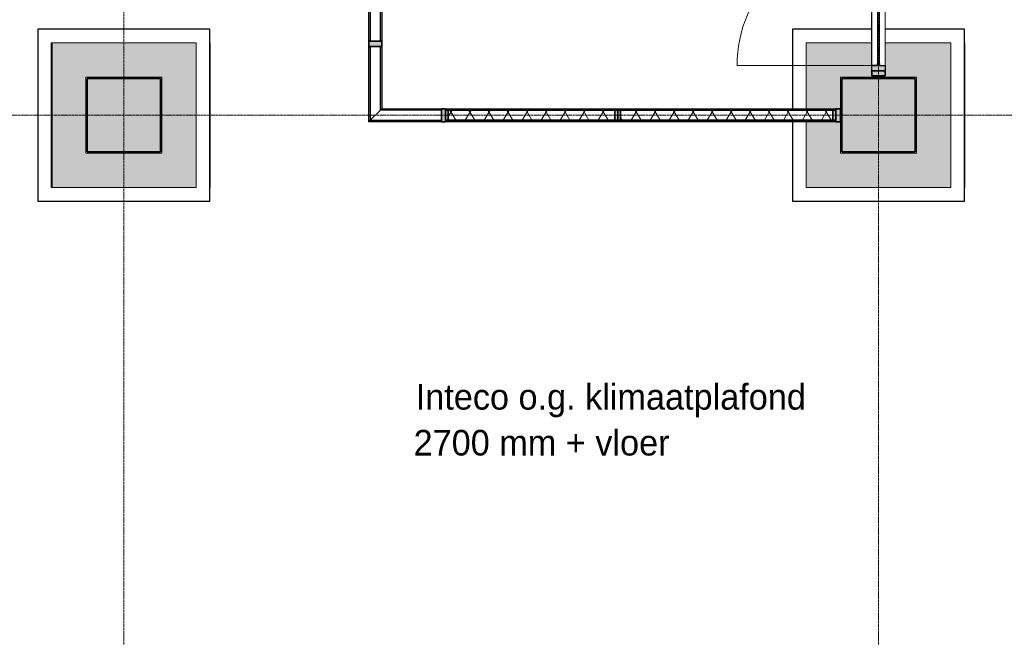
# Model space of a CAD drawing. Header units: millimetres. Extents: x 3625 to 145332, y -20577 to 83428.
# Tile 229 of 256: x 47700 to 54876, y 21021 to 25524. Entities that reach past the tile are written whole.
import ezdxf

# ---------------------------------------------------------------- set-up
doc = ezdxf.new("R2010")
doc.units = ezdxf.units.MM
doc.linetypes.add('stramien', pattern=[22.225, 12.7, -3.175, 3.175, -3.175])
for name, color, linetype, lineweight in [('A-CLNG-IDEN', 6, 'Continuous', 18), ('A-CLNG-SUSP', 5, 'Continuous', 25), ('A-FLOR-PATT', 8, 'Continuous', 18), ('A-GENM', 6, 'Continuous', 18), ('A-GLAZ', 6, 'Continuous', 18), ('A-GLAZ-CWMG', 3, 'Continuous', 18), ('S-COLS', 6, 'Continuous', 18), ('S-GRID', 1, 'Continuous', 18)]:
    doc.layers.add(name, color=color, linetype=linetype, lineweight=lineweight)
doc.styles.add('Frutiger_3', font='txt', dxfattribs={"height": 186.571782})

# ---------------------------------------------------------------- blocks, each defined once
blk = doc.blocks.new('3073_04 constructie_abt_export 08-11-2012_rvt-1-Plotview plafond derde Verdieping - 1 op 100')
at = {"layer": 'A-FLOR-PATT'}
h = blk.add_hatch(color=254, dxfattribs=at)
h.paths.add_polyline_path([(49044.5, 7801.2), (49044.5, 8855.2), (47992, 8855.2), (47992, 7801.2), (48793.6, 7801.2)], flags=0)
h.paths.add_polyline_path([(42749.6, 7801.2), (43542.9, 7801.2), (43542.8, 8855.2), (42488.8, 8855.2), (42489.6, 7801.2), (42739.6, 7801.2)], flags=0)
h.paths.add_polyline_path([(48249.6, 8051.2), (48239.6, 8051.2), (48239.6, 8605.2), (48793.6, 8605.2), (48793.6, 8051.2), (48783.4, 8051.2)], flags=0)
h.paths.add_polyline_path([(43293.6, 8051.2), (42739.6, 8051.2), (42739.6, 8605.2), (43293.6, 8605.2), (43293.6, 8061.2)], flags=0)
h.paths.add_polyline_path([(48239.6, 13301.2), (49047.6, 13301.2), (49047.6, 14355.2), (47992, 14355.2), (47992, 13301.2)], flags=0)
h.paths.add_polyline_path([(42489.6, 13301.2), (43540.4, 13301.2), (43540.4, 14355.2), (42487.3, 14355.2), (42487.3, 13301.2)], flags=0)
h.paths.add_polyline_path([(48793.6, 13551.2), (48239.6, 13551.2), (48239.6, 14105.2), (48793.6, 14105.2), (48793.6, 13561.2)], flags=0)
h.paths.add_polyline_path([(43283.6, 13551.2), (42739.6, 13551.2), (42739.6, 14105.2), (43293.6, 14105.2), (43293.6, 13551.2)], flags=0)
h.paths.add_polyline_path([(38435.5, 16893.2), (41132.8, 16893.2), (41132.8, 17383.2), (38321.6, 17383.2), (38321.6, 16893.2)], flags=0)
h.paths.add_polyline_path([(41232.8, 17393.2), (43716.6, 17393.2), (43716.6, 17395.2), (38321.6, 17395.2), (38321.6, 17393.2), (40837.1, 17393.2)], flags=0)
h.paths.add_polyline_path([(34539.1, 17595.2), (37366.6, 17595.2), (37366.2, 17598.2), (37356.2, 17598.2), (37356.2, 17603.2), (32126.6, 17603.2), (32126.6, 17595.2), (34457.7, 17595.2)], flags=0)
h.paths.add_polyline_path([(41566.6, 17908.2), (41566.1, 19064.9), (41563.1, 19067.4), (41544.6, 19067.8), (41544.6, 19078.2), (41416.6, 19078.2), (41416.6, 17908.2), (41437.5, 17908.2)], flags=0)
h.paths.add_polyline_path([(48783.6, 18801.2), (49044.5, 18801.2), (49044.5, 19855.2), (47988.8, 19855.2), (47988.8, 18801.2), (48778.8, 18801.2)], flags=0)
h.paths.add_polyline_path([(4516.6, 18928.2), (4516.6, 19168.2), (4416.6, 19168.2), (4416.6, 18928.2), (4513.5, 18928.2)], flags=0)
h.paths.add_polyline_path([(42739.6, 19041.2), (42916.6, 19041.2), (42916.6, 19051.2), (42739.6, 19051.2), (42739.6, 19605.2), (42916.6, 19605.2), (42916.6, 19615.2), (42729.6, 19615.2), (42729.6, 19041.2)], flags=0)
h.paths.add_polyline_path([(43303.6, 19041.2), (43303.6, 19051.2), (43116.6, 19051.2), (43116.6, 19041.2), (43293.6, 19041.2)], flags=0)
h.paths.add_polyline_path([(48239.6, 19051.2), (48239.6, 19605.2), (48793.6, 19604.2), (48793.6, 19051.2), (48249.6, 19051.2)], flags=0)
h.paths.add_polyline_path([(30283.6, 19168.2), (30292.9, 19168.2), (30292.9, 19178.2), (30072.9, 19178.2), (30072.9, 19174.2), (30183.3, 19174.2), (30183.3, 19168.2)], flags=0)
h.paths.add_polyline_path([(15516.6, 19168.2), (15516.6, 19168.2), (15516.6, 19174.2), (15626.6, 19174.2), (15626.6, 19178.2), (15406.6, 19178.2), (15406.6, 19174.2), (15516.6, 19174.2), (15516.6, 19170.6)], flags=0)
h.paths.add_polyline_path([(26516.6, 19168.2), (26516.6, 19174.2), (26626.6, 19174.2), (26626.6, 19178.2), (26406.6, 19178.2), (26406.6, 19174.2), (26516.6, 19173.2), (26516.6, 19168.2)], flags=0)
h.paths.add_polyline_path([(28350, 19168.2), (28350, 19174.2), (28459.6, 19174.2), (28459.6, 19178.2), (28239.6, 19178.2), (28239.6, 19174.2), (28349.9, 19174.2), (28349.9, 19168.2)], flags=0)
h.paths.add_polyline_path([(24790.8, 19174.2), (24792.9, 19174.2), (24792.9, 19178.2), (24790.8, 19178.2)], flags=0)
h.paths.add_polyline_path([(22959.6, 19174.2), (22959.6, 19178.2), (22957.5, 19178.2), (22957.5, 19174.2)], flags=0)
h.paths.add_polyline_path([(21126.6, 19174.2), (21126.6, 19178.2), (21124.1, 19178.2), (21124.1, 19174.2)], flags=0)
h.paths.add_polyline_path([(19290.8, 19174.2), (19292.9, 19174.2), (19292.9, 19178.2), (19290.8, 19178.2)], flags=0)
h.paths.add_polyline_path([(17457.5, 19174.2), (17459.6, 19174.2), (17459.6, 19178.2), (17457.5, 19178.2)], flags=0)
h.paths.add_polyline_path([(30292.9, 19188.2), (31916.6, 19188.2), (31916.6, 19528.2), (30283.6, 19528.2), (30283.6, 19188.2)], flags=0)
h.paths.add_polyline_path([(28776.4, 19188.2), (30083.6, 19188.2), (30083.6, 19528.2), (28449.6, 19528.2), (28449.6, 19188.2), (28459.6, 19188.2)], flags=0)
h.paths.add_polyline_path([(27722.3, 19188.2), (28249.6, 19188.2), (28249.6, 19528.2), (28263.3, 19528.2), (28263.3, 21111.6), (27822.3, 21111.6), (27822.3, 19718.2), (13729.7, 19718.2), (13729.7, 19538.2), (13793.3, 19538.2), (13793.3, 19188.2), (15416.6, 19188.2), (15416.6, 19528.2), (15616.6, 19528.2), (15616.6, 19188.2), (17237.5, 19188.2), (17237.5, 19538.2), (17457.5, 19538.2), (17457.5, 19188.2), (19070.8, 19188.2), (19070.8, 19538.2), (19290.8, 19538.2), (19290.8, 19188.2), (20904.1, 19188.2), (20904.1, 19538.2), (21124.1, 19538.2), (21124.1, 19188.2), (22737.5, 19188.2), (22737.5, 19538.2), (22957.5, 19538.2), (22957.5, 19188.2), (24570.8, 19188.2), (24570.8, 19538.2), (24790.8, 19538.2), (24790.8, 19188.2), (26416.6, 19188.2), (26416.6, 19528.2), (26616.6, 19528.2), (26616.6, 19188.2), (27144.4, 19188.2)], flags=0)
h.paths.add_polyline_path([(24580.8, 19188.2), (24583.6, 19188.2), (24583.6, 19528.2), (24580.8, 19528.2)], flags=0)
h.paths.add_polyline_path([(22747.5, 19188.2), (22749.6, 19188.2), (22749.6, 19528.2), (22747.5, 19528.2)], flags=0)
h.paths.add_polyline_path([(20916.6, 19188.2), (20916.6, 19528.2), (20914.1, 19528.2), (20914.1, 19188.2)], flags=0)
h.paths.add_polyline_path([(19083.6, 19188.2), (19083.6, 19528.2), (19080.8, 19528.2), (19080.8, 19188.2)], flags=0)
h.paths.add_polyline_path([(17247.5, 19188.2), (17249.6, 19188.2), (17249.6, 19528.2), (17247.5, 19528.2)], flags=0)
h.paths.add_polyline_path([(13583.3, 19188.2), (13583.6, 19188.3), (13583.3, 19188.3)], flags=0)
h.paths.add_polyline_path([(13573.3, 19188.2), (13573.3, 19538.2), (13634.7, 19538.2), (13634.7, 19718.2), (10064.1, 19718.2), (10064.1, 19573.2), (9969.1, 19573.2), (9969.1, 19718.2), (5044.6, 19718.2), (5044.6, 35438.2), (9969.1, 35438.2), (9969.1, 35618.2), (9906.6, 35618.2), (9906.6, 35968.2), (8293.3, 35968.2), (8293.3, 35618.2), (8073.3, 35618.2), (8073.3, 35968.2), (6459.9, 35968.2), (6459.9, 35618.2), (6239.9, 35618.2), (6239.9, 35968.2), (4616.6, 35968.2), (4616.6, 35728.2), (4376.6, 35728.2), (4376.6, 34104.9), (4726.6, 34104.9), (4726.6, 33884.9), (4376.6, 33884.8), (4376.6, 32271.5), (4726.6, 32271.5), (4726.6, 32051.5), (4376.6, 32051.5), (4376.6, 30438.2), (4726.6, 30438.2), (4726.6, 30218.2), (4376.6, 30218.2), (4376.6, 28604.9), (4726.6, 28604.9), (4726.6, 28384.9), (4376.6, 28384.8), (4376.6, 26771.5), (4726.6, 26771.5), (4726.6, 26551.5), (4376.6, 26551.5), (4376.6, 24938.2), (4726.6, 24938.2), (4726.6, 24718.2), (4376.6, 24718.2), (4376.6, 23104.9), (4726.6, 23104.9), (4726.6, 22884.9), (4376.6, 22884.8), (4376.6, 21271.5), (4726.6, 21271.5), (4726.6, 21051.5), (4376.6, 21051.5), (4376.6, 19438.2), (4626.6, 19438.2), (4626.6, 19188.2), (6239.9, 19188.2), (6239.9, 19538.2), (6459.9, 19538.2), (6459.9, 19188.2), (8073.3, 19188.2), (8073.3, 19538.2), (8293.3, 19538.2), (8293.3, 19188.2), (9906.6, 19188.2), (9906.6, 19538.2), (10126.6, 19538.2), (10126.6, 19188.2), (11739.9, 19188.2), (11739.9, 19538.2), (11959.9, 19538.2), (11959.9, 19188.2), (12018.4, 19188.2)], flags=0)
h.paths.add_polyline_path([(9916.6, 19188.2), (9916.6, 19188.2), (9916.6, 19450.3)], flags=0)
h.paths.add_polyline_path([(43303.6, 19191.2), (46170.6, 19191.2), (46170.6, 19301.2), (46160.6, 19301.2), (46160.6, 19211.2), (43303.6, 19211.2), (43303.6, 19301.2), (43293.6, 19301.2), (43293.6, 19191.2)], flags=0)
h.paths.add_polyline_path([(4356.6, 19228.2), (4356.6, 19428.2), (4266.6, 19428.2), (4266.6, 19588.4), (4256.6, 19588.4), (4256.6, 19228.2)], flags=0)
h.paths.add_polyline_path([(43293.6, 19401.2), (43303.6, 19401.2), (43303.6, 19615.2), (43119.6, 19615.2), (43119.6, 21051.2), (43116.6, 21051.2), (43116.6, 19605.2), (43293.6, 19605.2), (43293.6, 19595.2)], flags=0)
h.paths.add_polyline_path([(41437.5, 19578.2), (41566.6, 19578.2), (41565.5, 20734.4), (41416.6, 20734.4), (41416.6, 19578.2)], flags=0)
h.paths.add_polyline_path([(4266.6, 20901.4), (4266.6, 21421.7), (4256.6, 21421.7), (4256.6, 20901.4), (4265.1, 20901.4)], flags=0)
h.paths.add_polyline_path([(46130.3, 21201.2), (46170.6, 21201.2), (46170.6, 23171.2), (46136.6, 23171.2), (46136.6, 21211.2), (43716.6, 21211.2), (43716.6, 21201.2), (46129.9, 21201.2)], flags=0)
h.paths.add_polyline_path([(30263.6, 21206.2), (30263.6, 21211.2), (28466.6, 21211.6), (28466.6, 23567.2), (30263.6, 23567.2), (30263.6, 23641.2), (28413.3, 23641.2), (28413.9, 21206.2), (28829.3, 21206.2)], flags=0)
h.paths.add_polyline_path([(31916.6, 21206.2), (31916.6, 23641.2), (31756.6, 23641.2), (31756.6, 21206.2)], flags=0)
h.paths.add_polyline_path([(4256.6, 22734.7), (4266.6, 22734.7), (4266.6, 23255), (4256.6, 23255), (4256.6, 22753.5)], flags=0)
h.paths.add_polyline_path([(46136.6, 23311.2), (46170.6, 23311.2), (46170.6, 23641.2), (43716.6, 23641.2), (43716.6, 23631.2), (46136.6, 23631.2), (46136.6, 23377.5)], flags=0)
h.paths.add_polyline_path([(31606.6, 23567.2), (31616.6, 23567.2), (31616.6, 23641.2), (31606.6, 23641.2), (31606.6, 23573.4)], flags=0)
h.paths.add_polyline_path([(30413.6, 23781.2), (30484.5, 23781.2), (30484.5, 23791.2), (28273.3, 23791.2), (28273.3, 23781.2), (30403.6, 23781.2)], flags=0)
h.paths.add_polyline_path([(31548.5, 23781.2), (31916.6, 23781.2), (31916.6, 23791.2), (31548.5, 23791.2), (31548.5, 23786.2)], flags=0)
h.paths.add_polyline_path([(37798.3, 24301.2), (38044.6, 24301.2), (38044.6, 25355.2), (36988.9, 25355.2), (36988.9, 24301.2), (37788.3, 24301.2)], flags=0)
h.paths.add_polyline_path([(32431.6, 24301.2), (32544.6, 24301.2), (32544.6, 25355.2), (31488.9, 25355.2), (31489.6, 24301.2), (32293.6, 24301.2)], flags=0)
h.paths.add_polyline_path([(25988.8, 24301.2), (27044.5, 24301.2), (27044.5, 25355.2), (26564.1, 25355.2), (26564.1, 25115.2), (26469.1, 25115.2), (26469.1, 25355.2), (25988.8, 25355.2), (25988.8, 24875.4), (26239.6, 24875.4), (26239.6, 25105.2), (26793.6, 25105.2), (26793.6, 24551.2), (26239.6, 24551.2), (26239.6, 24780.4), (25988.8, 24780.4), (25988.8, 24527.7)], flags=0)
h.paths.add_polyline_path([(21359.8, 24301.2), (21544.5, 24301.2), (21544.5, 25355.2), (20490.4, 25355.2), (20490.4, 24301.2), (21283.6, 24301.2)], flags=0)
h.paths.add_polyline_path([(15793.6, 24301.2), (16044.7, 24301.2), (16044.7, 25355.2), (14989, 25355.2), (14989.6, 24301.2), (15783.6, 24301.2)], flags=0)
h.paths.add_polyline_path([(9489.6, 24301.2), (10544.5, 24301.2), (10544.4, 25355.2), (9488.8, 25355.2), (9488.8, 24301.2)], flags=0)
h.paths.add_polyline_path([(43293.6, 24301.2), (43544.6, 24301.2), (43544.6, 25355.2), (42488.9, 25355.2), (42489.6, 24301.2), (43283.6, 24301.2)], flags=0)
h.paths.add_polyline_path([(47988.8, 24301.2), (49044.5, 24301.2), (49044.5, 25355.2), (47988.8, 25355.2), (47988.8, 25080.7)], flags=0)
h.paths.add_polyline_path([(48466.6, 24551.2), (48239.6, 24551.2), (48239.6, 25105.2), (48793.6, 25104.2), (48793.6, 24551.2), (48652, 24551.2)], flags=0)
h.paths.add_polyline_path([(43238.6, 24551.2), (42739.6, 24551.2), (42739.6, 25105.2), (43293.6, 25105.2), (43293.6, 24551.2), (43283.6, 24551.2)], flags=0)
h.paths.add_polyline_path([(37788.3, 24551.2), (37244.3, 24551.2), (37244.3, 25105.2), (37798.3, 25105.2), (37798.3, 24551.2)], flags=0)
h.paths.add_polyline_path([(32293.6, 24551.2), (31739.6, 24551.2), (31739.6, 25105.2), (32293.6, 25105.2), (32293.6, 24561.2)], flags=0)
h.paths.add_polyline_path([(20739.6, 24551.2), (20739.6, 25105.2), (21293.6, 25105.2), (21293.6, 24551.2), (20749.6, 24551.2)], flags=0)
h.paths.add_polyline_path([(15783.4, 24551.2), (15239.6, 24551.8), (15239.6, 25105.2), (15793.6, 25105.2), (15793.6, 24551.2), (15783.6, 24551.2)], flags=0)
h.paths.add_polyline_path([(10220.7, 24551.2), (9739.6, 24552), (9739.6, 25105.2), (10293.6, 25104.2), (10293.6, 24551.2), (10283.4, 24551.2)], flags=0)
h.paths.add_polyline_path([(37788.3, 24561.2), (37788.3, 25095.2), (37783.6, 25095.2), (37783.6, 24561.2)], flags=0)
h.paths.add_polyline_path([(4265.1, 24568), (4266.6, 24568), (4266.6, 25088.4), (4256.6, 25088.4), (4256.6, 24568)], flags=0)
h.paths.add_polyline_path([(32034.6, 26233.1), (38096.6, 26233.1), (38096.6, 28901.9), (31488.9, 28901.5), (31488.9, 26233.1), (31831.2, 26233.1)], flags=0)
h.paths.add_polyline_path([(32431.6, 26258.2), (31534.6, 26258.2), (31534.6, 28878.2), (38056.6, 28878.2), (38056.6, 26258.2), (33632.4, 26258.2)], flags=0)
h.paths.add_polyline_path([(4266.6, 26401.4), (4266.6, 26921.7), (4256.6, 26921.7), (4256.6, 26401.4), (4265.1, 26401.4)], flags=0)
h.paths.add_polyline_path([(43066.1, 26711.2), (43068.6, 26712.2), (43068.7, 28444.2), (43066.1, 28444.2), (43066.1, 26712.2)], flags=0)
h.paths.add_polyline_path([(37546.6, 26758.2), (37556.6, 26758.2), (37556.6, 28378.2), (32034.6, 28378.2), (32034.6, 26758.2), (37526.6, 26758.2)], flags=0)
h.paths.add_polyline_path([(32044.6, 26768.2), (32044.6, 28368.2), (37546.6, 28368.2), (37546.6, 26768.2), (32064.6, 26768.2)], flags=0)
h.paths.add_polyline_path([(4256.6, 28234.7), (4266.6, 28234.7), (4266.6, 28755), (4256.6, 28755), (4256.6, 28254.3)], flags=0)
h.paths.add_polyline_path([(4716.6, 28394.9), (4716.6, 28395.2), (4516.6, 28394.9)], flags=0)
h.paths.add_polyline_path([(48249.6, 29801.2), (49044.5, 29801.2), (49044.5, 30280.7), (48803.6, 30280.7), (48803.6, 30375.7), (49044.5, 30375.7), (49044.5, 30850), (47988.8, 30850), (47988.8, 30375.7), (48229.6, 30375.7), (48229.6, 30280.7), (47988.8, 30280.7), (47988.8, 29801.2), (48041.8, 29801.2)], flags=0)
h.paths.add_polyline_path([(15249.6, 29801.2), (16044.4, 29801.2), (16044.4, 30855.2), (14988.8, 30855.2), (14988.8, 29801.2)], flags=0)
h.paths.add_polyline_path([(9488.8, 29801.2), (10544.5, 29801.2), (10544.5, 30855.2), (9488.8, 30855.2), (9488.8, 30051.2)], flags=0)
h.paths.add_polyline_path([(26249.6, 29801.2), (27044.5, 29801.2), (27044.5, 30855.2), (25988.8, 30855.2), (25988.8, 29801.2), (26176.4, 29801.2)], flags=0)
h.paths.add_polyline_path([(23378, 29801.2), (23378, 35023.2), (22949.6, 35023.2), (22949.6, 29801.2), (23261, 29801.2)], flags=0)
h.paths.add_polyline_path([(19335.6, 29801.2), (22749.6, 29801.2), (22749.6, 30051.2), (22741.6, 30051.2), (22741.6, 30039.2), (21288.6, 30039.2), (21288.6, 30051.2), (20744.6, 30051.2), (20743.9, 30039.2), (19291.6, 30039.2), (19291.6, 30051.2), (19283.6, 30051.2), (19283.6, 29801.2), (19331.6, 29801.2)], flags=0)
h.paths.add_polyline_path([(18843.9, 29801.2), (19083.6, 29801.2), (19083.6, 30051.2), (19076.6, 30051.2), (19076.6, 30061.2), (18655.6, 30061.2), (18655.6, 29801.2)], flags=0)
h.paths.add_polyline_path([(42729.6, 29801.2), (43544.5, 29801.2), (43544.4, 33479.8), (41711.3, 33479.8), (41711.3, 35023.2), (41293.3, 35023.2), (41293.3, 33239), (43303.6, 33239), (43303.6, 30615.2), (43083.6, 30615.2), (43083.6, 32817.5), (41298.3, 32817.5), (41298.3, 30263.7), (41293.3, 30263.7), (41293.3, 30261.2), (42724.6, 30261.2), (42724.6, 30620.2), (42729.6, 30620.2), (42729.6, 30041.2), (37783.6, 30041.2), (37783.6, 30061.2), (37249.6, 30061.2), (37249.6, 30041.2), (31729.6, 30041.2), (31729.6, 30615.2), (31906.6, 30615.2), (31906.6, 32113.4), (31487.4, 32113.4), (31487.4, 29801.2), (42704.6, 29801.2)], flags=0)
h.paths.add_polyline_path([(48783.6, 30051.2), (48239.6, 30051.2), (48239.6, 30605.2), (48793.6, 30605.2), (48793.6, 30051.2)], flags=0)
h.paths.add_polyline_path([(43238.6, 30051.2), (42739.6, 30051.2), (42739.6, 30605.2), (43293.6, 30605.2), (43293.6, 30051.2), (43283.6, 30051.2)], flags=0)
h.paths.add_polyline_path([(9739.6, 30051.2), (9739.6, 30605.2), (10293.6, 30604.2), (10293.6, 30051.2), (9749.6, 30051.2)], flags=0)
h.paths.add_polyline_path([(26249.6, 30061.2), (26249.6, 30595.2), (26783.6, 30594.2), (26783.6, 30061.2), (26427.7, 30061.2)], flags=0)
h.paths.add_polyline_path([(19283.6, 30061.2), (19291.6, 30061.2), (19290.5, 30228.2), (19283.6, 30228.2), (19283.6, 30158.4)], flags=0)
h.paths.add_polyline_path([(22749.6, 30061.2), (22749.6, 30228.2), (22741.6, 30228.2), (22741.6, 30061.2)], flags=0)
h.paths.add_polyline_path([(15249.6, 30061.2), (15249.6, 30595.2), (15783.6, 30595.2), (15783.6, 30061.2)], flags=0)
h.paths.add_polyline_path([(4265.1, 30068), (4266.6, 30068), (4266.6, 30588.4), (4256.6, 30588.4), (4256.6, 30068)], flags=0)
h.paths.add_polyline_path([(4366.6, 30218.2), (4366.6, 30218.2), (4356.6, 30218.2)], flags=0)
h.paths.add_polyline_path([(39354.3, 30261.2), (39550.3, 30261.2), (39550.3, 30715.7), (39340.3, 30715.7), (39340.3, 30261.2)], flags=0)
h.paths.add_polyline_path([(41073.3, 30261.2), (41073.3, 30715.7), (40995.1, 30715.7), (40995.1, 30261.2)], flags=0)
h.paths.add_polyline_path([(33903.6, 30261.2), (33903.6, 30715.7), (33602.6, 30715.7), (33602.6, 30261.2), (33632.4, 30261.2)], flags=0)
h.paths.add_polyline_path([(41318.3, 30286.2), (41318.3, 31540.3), (42186.9, 31540.3), (42186.9, 30286.2), (41437.5, 30286.2)], flags=0)
h.paths.add_polyline_path([(42704.6, 30286.2), (42189.9, 30286.2), (42189.9, 31540.3), (43058.6, 31540.3), (43058.6, 30640.2), (42704.6, 30640.2), (42704.6, 30595.2)], flags=0)
h.paths.add_polyline_path([(18655.6, 30561.2), (19076.6, 30561.2), (19076.6, 35968.2), (17459.9, 35968.2), (17459.9, 35618.2), (17239.9, 35618.2), (17239.9, 35968.2), (15616.6, 35968.2), (15616.6, 35628.2), (15416.6, 35628.2), (15416.6, 35968.2), (13793.3, 35968.2), (13793.3, 35618.2), (13730.8, 35618.2), (13730.8, 35438.2), (18655.6, 35438.2), (18655.6, 30852.7)], flags=0)
h.paths.add_polyline_path([(37783.6, 30595.2), (37783.6, 30615.2), (37249.6, 30615.2), (37249.6, 30595.2)], flags=0)
h.paths.add_polyline_path([(32131.4, 30595.2), (32229.1, 30595.2), (32229.1, 30715.7), (32116.6, 30715.7), (32116.6, 30595.2)], flags=0)
h.paths.add_polyline_path([(41051.3, 30860.7), (41073.3, 30860.7), (41073.3, 32360.7), (41051.3, 32360.7), (41051.3, 30892.2)], flags=0)
h.paths.add_polyline_path([(42704.6, 31543.3), (42189.9, 31543.3), (42189.9, 32797.5), (43058.6, 32797.5), (43058.6, 31543.3)], flags=0)
h.paths.add_polyline_path([(42037.9, 31543.3), (41318.3, 31543.3), (41318.3, 32797.5), (42186.9, 32797.5), (42186.9, 31543.3)], flags=0)
h.paths.add_polyline_path([(4256.6, 31901.4), (4266.6, 31901.4), (4266.6, 32421.7), (4256.6, 32421.7), (4256.6, 32051.5)], flags=0)
h.paths.add_polyline_path([(31841.6, 32208.4), (31906.6, 32208.4), (31906.6, 35023.2), (31487.4, 35023.2), (31487.4, 32208.4), (31598.2, 32208.4)], flags=0)
h.paths.add_polyline_path([(39636.3, 32505.7), (39689.9, 32505.7), (39689.9, 32612), (38759.9, 32612), (38759.9, 32505.7), (39035.9, 32505.7)], flags=0)
h.paths.add_polyline_path([(41068.3, 32505.7), (41073.3, 32505.7), (41073.3, 35023.2), (41068.3, 35023.2), (41068.3, 32514.7)], flags=0)
h.paths.add_polyline_path([(34439.9, 32505.7), (34439.9, 32612), (33509.9, 32612), (33509.9, 32505.7), (34232.8, 32505.7)], flags=0)
h.paths.add_polyline_path([(34559.9, 32505.7), (35489.9, 32505.7), (35489.9, 32612), (34559.9, 32612), (34559.9, 32572)], flags=0)
h.paths.add_polyline_path([(35626.5, 32505.7), (36539.9, 32505.7), (36539.9, 32612), (35609.9, 32612), (35609.9, 32505.7)], flags=0)
h.paths.add_polyline_path([(38639.9, 32505.7), (38639.9, 32612), (37709.9, 32612), (37709.9, 32505.7), (38435.5, 32505.7)], flags=0)
h.paths.add_polyline_path([(36659.9, 32505.7), (37589.9, 32505.7), (37589.9, 32612), (36659.9, 32612), (36659.9, 32572)], flags=0)
h.paths.add_polyline_path([(36659.9, 32704.5), (37589.9, 32704.5), (37589.9, 34104.5), (36659.9, 34104.5), (36659.9, 33543.5)], flags=0)
h.paths.add_polyline_path([(39689.9, 32704.5), (39689.9, 34104.5), (38759.9, 34104.5), (38759.9, 32704.5), (39669.9, 32704.5)], flags=0)
h.paths.add_polyline_path([(38639.9, 32704.5), (38639.9, 34104.5), (37709.9, 34104.5), (37709.9, 32704.5), (38619.9, 32704.5)], flags=0)
h.paths.add_polyline_path([(34439.9, 32704.5), (34439.9, 34104.5), (33509.9, 34104.5), (33509.9, 32704.5), (34419.9, 32704.5)], flags=0)
h.paths.add_polyline_path([(36519.9, 32704.5), (36539.9, 32704.5), (36539.9, 34104.5), (35609.9, 34104.5), (35609.9, 32704.5), (36034, 32704.5)], flags=0)
h.paths.add_polyline_path([(34833.2, 32704.5), (35489.9, 32704.5), (35489.9, 34104.5), (34559.9, 34104.5), (34559.9, 32704.5), (34579.9, 32704.5)], flags=0)
h.paths.add_polyline_path([(37569.9, 32724.5), (36679.9, 32724.5), (36679.9, 34084.5), (37569.9, 34084.5), (37569.9, 33543.5)], flags=0)
h.paths.add_polyline_path([(34579.9, 32724.5), (34579.9, 34084.5), (35469.9, 34084.5), (35469.9, 32724.5), (34833.2, 32724.5)], flags=0)
h.paths.add_polyline_path([(37729.9, 32724.5), (37729.9, 34084.5), (38619.9, 34084.5), (38619.9, 32724.5), (38435.5, 32724.5)], flags=0)
h.paths.add_polyline_path([(34419.9, 32724.5), (33529.9, 32724.5), (33529.9, 34084.5), (34419.9, 34084.5), (34419.9, 33543.5)], flags=0)
h.paths.add_polyline_path([(38779.9, 32724.5), (38779.9, 34084.5), (39669.9, 34084.5), (39669.9, 32724.5), (39636.3, 32724.5)], flags=0)
h.paths.add_polyline_path([(36034, 32724.5), (35629.9, 32724.5), (35629.9, 34087.5), (36519.9, 34087.5), (36519.9, 32724.5)], flags=0)
h.paths.add_polyline_path([(42189.9, 32910), (43083.6, 32910), (43083.6, 33019), (41293.3, 33019), (41293.3, 32910), (42186.9, 32910)], flags=0)
h.paths.add_polyline_path([(4256.6, 33734.7), (4266.6, 33734.7), (4266.6, 34255), (4256.6, 34255), (4256.6, 33755.1)], flags=0)
h.paths.add_polyline_path([(4366.6, 33884.8), (4366.6, 33884.9), (4356.6, 33884.8)], flags=0)
h.paths.add_polyline_path([(11897.4, 35438.2), (13635.8, 35438.2), (13635.8, 35618.2), (13573.3, 35618.2), (13573.3, 35968.2), (11959.9, 35968.2), (11959.9, 35618.2), (11739.9, 35618.2), (11739.9, 35968.2), (10126.6, 35968.2), (10126.6, 35618.2), (10064.1, 35618.2), (10064.1, 35438.2), (11802.4, 35438.2), (11802.4, 35583.2), (11897.4, 35583.2), (11897.4, 35563.2)], flags=0)
h.paths.add_polyline_path([(4266.6, 35568), (4266.6, 35928.2), (4256.6, 35928.2), (4256.6, 35568), (4265.1, 35568)], flags=0)
h.paths.add_polyline_path([(11949.6, 35628.2), (11949.9, 35628.2), (11949.6, 35628.5)], flags=0)
h.paths.add_polyline_path([(6449.6, 35628.2), (6449.9, 35628.2), (6449.6, 35628.5)], flags=0)
h.paths.add_polyline_path([(4366.6, 35718.2), (4366.6, 35928.2), (4356.6, 35928.2), (4356.6, 35718.2), (4363.5, 35718.2)], flags=0)
h.paths.add_polyline_path([(15616.6, 35978.2), (15626.6, 35978.2), (15626.6, 35988.2), (15406.6, 35988.2), (15406.6, 35978.2), (15416.6, 35978.2)], flags=0)
h.paths.add_polyline_path([(13793.3, 35978.2), (13793.3, 35978.2), (13793.3, 35988.2)], flags=0)
h.paths.add_polyline_path([(11959.9, 35978.2), (11960, 35978.2), (11959.9, 35988.2)], flags=0)
h.paths.add_polyline_path([(4513.5, 35978.2), (4626.6, 35978.2), (4626.6, 35988.2), (4416.6, 35988.2), (4416.6, 35978.2)], flags=0)
h.paths.add_polyline_path([(8293.3, 35978.2), (8293.3, 35978.2), (8293.3, 35988.2)], flags=0)
h.paths.add_polyline_path([(10126.6, 35978.2), (10126.6, 35978.2), (10126.6, 35984.7)], flags=0)
h.paths.add_polyline_path([(6459.9, 35978.2), (6460, 35978.2), (6459.9, 35988.2)], flags=0)
h.paths.add_polyline_path([(13819.6, 36078.2), (13943.4, 36078.2), (13943.4, 36088.2), (13730.8, 36088.2), (13730.8, 36078.2), (13793.3, 36078.2)], flags=0)
h.paths.add_polyline_path([(9906.6, 36078.2), (9969.1, 36078.2), (9969.1, 36088.2), (9756.4, 36088.2), (9756.4, 36078.2)], flags=0)
h.paths.add_polyline_path([(17112.3, 36078.2), (17610.1, 36078.2), (17610.1, 36088.2), (17089.8, 36088.2), (17089.8, 36078.2)], flags=0)
h.paths.add_polyline_path([(15406.6, 36078.2), (15776.8, 36078.2), (15776.8, 36088.2), (15256.4, 36088.2), (15256.4, 36078.2), (15320.5, 36078.2)], flags=0)
h.paths.add_polyline_path([(8443.4, 36078.2), (8443.4, 36088.2), (7923.1, 36088.2), (7923.1, 36078.2), (8416, 36078.2)], flags=0)
h.paths.add_polyline_path([(4416.6, 36078.2), (4776.8, 36078.2), (4776.8, 36088.2), (4416.6, 36088.2), (4416.6, 36082.4)], flags=0)
h.paths.add_polyline_path([(12018.4, 36078.2), (12110.1, 36078.2), (12110.1, 36088.2), (11897.4, 36088.2), (11897.4, 36078.2), (11960, 36078.2)], flags=0)
h.paths.add_polyline_path([(18923.1, 36078.2), (19076.6, 36078.2), (19075.8, 36088.2), (18923.1, 36088.2), (18923.1, 36079.7)], flags=0)
h.paths.add_polyline_path([(11589.8, 36078.2), (11802.4, 36078.2), (11802.4, 36088.2), (11589.8, 36088.2), (11589.8, 36079.7)], flags=0)
h.paths.add_polyline_path([(6089.8, 36078.2), (6610.1, 36078.2), (6610.1, 36088.2), (6089.8, 36088.2), (6089.8, 36079.7)], flags=0)
h.paths.add_polyline_path([(10064.1, 36078.2), (10276.8, 36078.2), (10276.8, 36088.2), (10064.1, 36088.2), (10064.1, 36082.4)], flags=0)
h.paths.add_polyline_path([(13635.8, 36078.2), (13635.8, 36088.2), (13423.1, 36088.2), (13423.1, 36078.2), (13573.3, 36078.2)], flags=0)
at = {"layer": 'S-COLS', "lineweight": 5}
for points in [[(21283.6, 24561.2), (21283.6, 25095.2), (20749.6, 25095.2), (20749.6, 24561.2)], [(26249.6, 24561.2), (26783.6, 24561.2), (26783.6, 25095.2), (26249.6, 25095.2)]]:
    blk.add_hatch(color=256, dxfattribs=at).paths.add_polyline_path(points, flags=0)
at = {"layer": 'S-COLS', "color": 90, "lineweight": 35}
for p, q in [((20749.6, 24561.2), (20749.6, 25095.2)), ((20749.6, 25095.2), (21283.6, 25095.2)), ((21283.6, 25095.2), (21283.6, 24561.2)), ((26249.6, 24561.2), (26249.6, 25095.2)), ((26249.6, 25095.2), (26783.6, 25095.2)), ((26783.6, 25095.2), (26783.6, 24561.2)), ((21283.6, 24561.2), (20749.6, 24561.2)), ((26783.6, 24561.2), (26249.6, 24561.2))]:
    blk.add_line(p, q, dxfattribs=at)
blk = doc.blocks.new('42_KA leemstuc betonkolomafwerking - Type-V10-Plotview plafond derde Verdieping - 1 op 100')
at = {"layer": 'A-GENM'}
h = blk.add_hatch(dxfattribs=at)
h.set_pattern_fill('FP_101', color=256, style=0, pattern_type=2)
h.set_pattern_definition([(0, (6425.92, -24828.2), (406.4, 101.6), [33.528, -271.272, 33.528, -271.272, -1625.6]), (0, (6425.92, -24828.2), (406.4, 101.6), [-609.6, 33.528, -576.072, 33.528, -271.272, -711.2]), (0, (6425.92, -24828.2), (406.4, 101.6), [-1524, 33.528, -169.672, 33.528, -474.472]), (120, (6578.32, -24777.4), (-291.1882, 301.15272), [33.528, -271.272, 33.528, -1896.872]), (120, (6578.32, -24777.4), (-291.1882, 301.15272), [-338.328, -271.272, 33.528, -576.072, -1016]), (120, (6578.32, -24777.4), (-291.1882, 301.15272), [-1219.2, 33.528, -271.272, 33.528, -677.672]), (120, (6578.32, -24777.4), (-291.1882, 301.15272), [-1557.528, -169.672, 33.528, -474.472]), (240, (6629.12, -24574.2), (-115.2118, -402.75272), [33.528, -271.272, 33.528, -1896.872]), (240, (6629.12, -24574.2), (-115.2118, -402.75272), [-338.328, -271.272, 33.528, -576.072, -1016]), (240, (6629.12, -24574.2), (-115.2118, -402.75272), [-1219.2, 33.528, -271.272, 33.528, -677.672]), (240, (6629.12, -24574.2), (-115.2118, -402.75272), [-1557.528, -169.672, 33.528, -474.472])])
h.paths.add_polyline_path([(-277, -277), (277, -277), (277, 277), (-277, 277)], flags=0)
h.paths.add_polyline_path([(267, -267), (-267, -267), (-267, 267), (267, 267)], flags=0)
for p, q in [((-277, 277), (277, 277)), ((-277, -277), (-277, 277)), ((267, 267), (-267, 267)), ((-267, 267), (-267, -267)), ((267, -267), (267, 267)), ((277, 277), (277, -277)), ((277, -277), (-277, -277)), ((-267, -267), (267, -267))]:
    blk.add_line(p, q, dxfattribs=at)
blk = doc.blocks.new('42_KA leemstuc betonkolomafwerking - Type-V11-Plotview plafond derde Verdieping - 1 op 100')
at = {"layer": 'A-GENM'}
h = blk.add_hatch(dxfattribs=at)
h.set_pattern_fill('FP_102', color=256, style=0, pattern_type=2)
h.set_pattern_definition([(0, (925.92, -24828.2), (406.4, 101.6), [33.528, -271.272, 33.528, -271.272, -1625.6]), (0, (925.92, -24828.2), (406.4, 101.6), [-609.6, 33.528, -576.072, 33.528, -271.272, -711.2]), (0, (925.92, -24828.2), (406.4, 101.6), [-1524, 33.528, -169.672, 33.528, -474.472]), (120, (1078.32, -24777.4), (-291.1882, 301.15272), [33.528, -271.272, 33.528, -1896.872]), (120, (1078.32, -24777.4), (-291.1882, 301.15272), [-338.328, -271.272, 33.528, -576.072, -1016]), (120, (1078.32, -24777.4), (-291.1882, 301.15272), [-1219.2, 33.528, -271.272, 33.528, -677.672]), (120, (1078.32, -24777.4), (-291.1882, 301.15272), [-1557.528, -169.672, 33.528, -474.472]), (240, (1129.12, -24574.2), (-115.2118, -402.75272), [33.528, -271.272, 33.528, -1896.872]), (240, (1129.12, -24574.2), (-115.2118, -402.75272), [-338.328, -271.272, 33.528, -576.072, -1016]), (240, (1129.12, -24574.2), (-115.2118, -402.75272), [-1219.2, 33.528, -271.272, 33.528, -677.672]), (240, (1129.12, -24574.2), (-115.2118, -402.75272), [-1557.528, -169.672, 33.528, -474.472])])
h.paths.add_polyline_path([(-88.9, -277), (277, -277), (277, 277), (-277, 277), (-277, -277)], flags=0)
h.paths.add_polyline_path([(-267, -267), (-267, 267), (267, 267), (267, -267), (-88.9, -267)], flags=0)
for p, q in [((-277, 277), (277, 277)), ((-277, -277), (-277, 277)), ((267, 267), (-267, 267)), ((-267, 267), (-267, -267)), ((267, -267), (267, 267)), ((277, 277), (277, -277)), ((277, -277), (-277, -277)), ((-267, -267), (267, -267))]:
    blk.add_line(p, q, dxfattribs=at)
blk = doc.blocks.new('22_KA_systeempanel_deur - staal-7815280-Plotview plafond derde Verdieping - 1 op 100')
at = {"layer": 'A-GLAZ'}
h = blk.add_hatch(color=256, dxfattribs=at)
h.paths.add_polyline_path([(-507.5, -47.5), (-467.5, -47.5), (-467.5, -7.5), (-452.5, -7.5), (-452.5, 7.5), (-467.5, 7.5), (-467.5, 47.5), (-507.5, 47.5)], flags=0)
h.paths.add_polyline_path([(452.5, -7.5), (467.5, -7.5), (467.5, -47.5), (507.5, -47.5), (507.5, 47.5), (467.5, 47.5), (467.5, 7.5), (452.5, 7.5)], flags=0)
for p, q in [((-467.5, 47.5), (-467.5, 1030.5)), ((-467.5, -47.5), (467.5, -47.5)), ((-452.5, -7.5), (452.5, -7.5))]:
    blk.add_line(p, q, dxfattribs=at)
at = {"layer": 'A-GLAZ', "lineweight": 25}
for p, q in [((-507.5, -47.5), (-507.5, 47.5)), ((-507.5, 47.5), (-467.5, 47.5)), ((-467.5, 47.5), (-467.5, 7.5)), ((-467.5, 47.5), (467.5, 47.5)), ((-467.5, 7.5), (-467.5, 47.5)), ((-467.5, 7.5), (-452.5, 7.5)), ((467.5, 7.5), (-467.5, 7.5)), ((-452.5, 7.5), (-452.5, -7.5)), ((452.5, -7.5), (452.5, 7.5)), ((452.5, 7.5), (467.5, 7.5)), ((467.5, 7.5), (467.5, 47.5)), ((467.5, 47.5), (507.5, 47.5)), ((467.5, 47.5), (467.5, 7.5)), ((507.5, 47.5), (507.5, -47.5)), ((-467.5, -47.5), (-507.5, -47.5)), ((-452.5, -7.5), (-467.5, -7.5)), ((-467.5, -7.5), (-467.5, -47.5)), ((467.5, -7.5), (452.5, -7.5)), ((467.5, -47.5), (467.5, -7.5)), ((507.5, -47.5), (467.5, -47.5))]:
    blk.add_line(p, q, dxfattribs=at)
at = {"layer": 'A-GLAZ'}
blk.add_arc((-466.3, 95.5), 935, 357.05963, 90.07584, dxfattribs=at)
blk = doc.blocks.new('Rectangular Mullion - 22_interline_95x35-6695495-Plotview plafond derde Verdieping - 1 op 100')
at = {"layer": 'A-GLAZ-CWMG'}
blk.add_hatch(color=256, dxfattribs=at).paths.add_polyline_path([(-35, -47.5), (0, -47.5), (0, 47.5), (-35, 47.5)], flags=0)
at = {"layer": 'A-GLAZ-CWMG', "lineweight": 35}
for p, q in [((-35, 47.5), (0, 47.5)), ((-35, -47.5), (-35, 47.5)), ((0, 47.5), (0, -47.5)), ((0, -47.5), (-35, -47.5))]:
    blk.add_line(p, q, dxfattribs=at)
blk = doc.blocks.new('22_KA_systeempanel_interline_dubbelglas_horizontaal_hoek - paneel_boven-7403300-Plotview plafond derde Verdieping - 1 op 100')
at = {"layer": 'A-GLAZ'}
for points in [[(212.4, 37.5), (202.4, 47.5), (-249.9, 47.5), (-249.9, 37.5)], [(297.4, -47.5), (287.4, -37.5), (-249.9, -37.5), (-249.9, -47.5)]]:
    blk.add_hatch(color=256, dxfattribs=at).paths.add_polyline_path(points, flags=0)
at = {"layer": 'A-GLAZ', "lineweight": 25}
for p, q in [((-249.9, 47.5), (202.4, 47.5)), ((-249.9, 37.5), (-249.9, 47.5)), ((212.4, 37.5), (-249.9, 37.5)), ((202.4, 47.5), (212.4, 37.5)), ((-249.9, -47.5), (-249.9, -37.5)), ((-249.9, -37.5), (287.4, -37.5)), ((297.4, -47.5), (-249.9, -47.5)), ((287.4, -37.5), (297.4, -47.5))]:
    blk.add_line(p, q, dxfattribs=at)
at = {"layer": 'A-GLAZ'}
blk.add_line((212.4, 37.5), (287.4, -37.5), dxfattribs=at)
blk = doc.blocks.new('22_KA_systeempanel_interline_dubbelglas_horizontaal_hoek - paneel_boven-6703393-Plotview plafond derde Verdieping - 1 op 100')
at = {"layer": 'A-GLAZ'}
for points in [[(-240.4, 37.5), (277.9, 37.5), (287.9, 47.5), (-240.4, 47.5)], [(-240.4, -47.5), (192.9, -47.5), (202.9, -37.5), (-240.4, -37.5)]]:
    blk.add_hatch(color=256, dxfattribs=at).paths.add_polyline_path(points, flags=0)
at = {"layer": 'A-GLAZ', "lineweight": 25}
for p, q in [((-240.4, 47.5), (287.9, 47.5)), ((-240.4, 37.5), (-240.4, 47.5)), ((277.9, 37.5), (-240.4, 37.5)), ((287.9, 47.5), (277.9, 37.5)), ((-240.4, -47.5), (-240.4, -37.5)), ((-240.4, -37.5), (202.9, -37.5)), ((192.9, -47.5), (-240.4, -47.5)), ((202.9, -37.5), (192.9, -47.5))]:
    blk.add_line(p, q, dxfattribs=at)
at = {"layer": 'A-GLAZ'}
blk.add_line((277.9, 37.5), (202.9, -37.5), dxfattribs=at)
blk = doc.blocks.new('22_KA_systeempanel_dicht - staal-7471267-Plotview plafond derde Verdieping - 1 op 100')
at = {"layer": 'A-GLAZ'}
h = blk.add_hatch(color=256, dxfattribs=at)
h.paths.add_polyline_path([(-607.5, -37.5), (-607.5, 37.5), (-627.5, 37.5), (-627.5, -37.5)], flags=0)
h.paths.add_polyline_path([(627.5, -37.5), (627.5, 37.5), (607.5, 37.5), (607.5, -37.5)], flags=0)
h = blk.add_hatch(dxfattribs=at)
h.set_pattern_fill('FP_188', color=256, style=0, pattern_type=2)
h.set_pattern_definition([(60, (3454.42, -24827.9), (-103.92305, 60), []), (120, (3454.42, -24827.9), (-103.92305, -60), [])])
h.paths.add_polyline_path([(-607.5, -37.5), (607.5, -37.5), (607.5, 37.5), (-607.5, 37.5)], flags=0)
at = {"layer": 'A-GLAZ', "lineweight": 25}
for p, q in [((-627.5, 47.5), (627.5, 47.5)), ((-627.5, 37.5), (-627.5, 47.5)), ((627.5, 37.5), (-627.5, 37.5)), ((-627.5, -37.5), (-627.5, 37.5)), ((-627.5, 37.5), (-607.5, 37.5)), ((-607.5, 37.5), (607.5, 37.5)), ((-607.5, -37.5), (-607.5, 37.5)), ((-607.5, 37.5), (-607.5, -37.5)), ((607.5, 37.5), (607.5, -37.5)), ((607.5, -37.5), (607.5, 37.5)), ((607.5, 37.5), (627.5, 37.5)), ((627.5, 47.5), (627.5, 37.5)), ((627.5, 37.5), (627.5, -37.5)), ((-627.5, -47.5), (-627.5, -37.5)), ((-627.5, -37.5), (627.5, -37.5)), ((-607.5, -37.5), (-627.5, -37.5)), ((627.5, -47.5), (-627.5, -47.5)), ((607.5, -37.5), (-607.5, -37.5)), ((627.5, -37.5), (607.5, -37.5)), ((627.5, -37.5), (627.5, -47.5))]:
    blk.add_line(p, q, dxfattribs=at)
blk = doc.blocks.new('22_KA_systeempanel_dicht - staal-7816476-Plotview plafond derde Verdieping - 1 op 100')
at = {"layer": 'A-GLAZ'}
h = blk.add_hatch(color=256, dxfattribs=at)
h.paths.add_polyline_path([(-794.5, -37.5), (-774.5, -37.5), (-774.5, 37.5), (-794.5, 37.5)], flags=0)
h.paths.add_polyline_path([(774.5, -37.5), (794.5, -37.5), (794.5, 37.5), (774.5, 37.5)], flags=0)
h = blk.add_hatch(dxfattribs=at)
h.set_pattern_fill('FP_189', color=256, style=0, pattern_type=2)
h.set_pattern_definition([(60, (2032.42, -24827.9), (-103.92305, 60), []), (120, (2032.42, -24827.9), (-103.92305, -60), [])])
h.paths.add_polyline_path([(-774.5, -37.5), (774.5, -37.5), (774.5, 37.5), (-774.5, 37.5)], flags=0)
at = {"layer": 'A-GLAZ', "lineweight": 25}
for p, q in [((-794.5, 47.5), (794.5, 47.5)), ((-794.5, 37.5), (-794.5, 47.5)), ((794.5, 37.5), (-794.5, 37.5)), ((-794.5, 37.5), (-774.5, 37.5)), ((-794.5, -37.5), (-794.5, 37.5)), ((-774.5, -37.5), (-774.5, 37.5)), ((-774.5, 37.5), (774.5, 37.5)), ((-774.5, 37.5), (-774.5, -37.5)), ((774.5, 37.5), (774.5, -37.5)), ((774.5, 37.5), (794.5, 37.5)), ((774.5, -37.5), (774.5, 37.5)), ((794.5, 47.5), (794.5, 37.5)), ((794.5, 37.5), (794.5, -37.5)), ((-794.5, -47.5), (-794.5, -37.5)), ((-794.5, -37.5), (794.5, -37.5)), ((-774.5, -37.5), (-794.5, -37.5)), ((794.5, -47.5), (-794.5, -47.5)), ((774.5, -37.5), (-774.5, -37.5)), ((794.5, -37.5), (774.5, -37.5)), ((794.5, -37.5), (794.5, -47.5))]:
    blk.add_line(p, q, dxfattribs=at)
blk = doc.blocks.new('Rectangular Mullion - 22_interline_95x30-6696387-Plotview plafond derde Verdieping - 1 op 100')
at = {"layer": 'A-GLAZ-CWMG'}
blk.add_hatch(color=256, dxfattribs=at).paths.add_polyline_path([(15, -47.5), (-15, -47.5), (-15, 47.5), (15, 47.5)], flags=0)
at = {"layer": 'A-GLAZ-CWMG', "lineweight": 35}
for p, q in [((15, 47.5), (-15, 47.5)), ((-15, 47.5), (-15, -47.5)), ((15, -47.5), (15, 47.5)), ((-15, -47.5), (15, -47.5))]:
    blk.add_line(p, q, dxfattribs=at)
blk = doc.blocks.new('22_KA_systeempanel_interline_dubbelglas_horizontaal - paneel_boven-7402738-Plotview plafond derde Verdieping - 1 op 100')
at = {"layer": 'A-GLAZ'}
for points in [[(-636.075, 37.5), (636.075, 37.5), (636.075, 47.5), (-636.075, 47.5)], [(-636.075, -47.5), (636.075, -47.5), (636.075, -37.5), (-636.075, -37.5)]]:
    blk.add_hatch(color=256, dxfattribs=at).paths.add_polyline_path(points, flags=0)
at = {"layer": 'A-GLAZ', "lineweight": 25}
for p, q in [((-636.075, 47.5), (636.075, 47.5)), ((-636.075, 37.5), (-636.075, 47.5)), ((636.075, 37.5), (-636.075, 37.5)), ((636.075, 47.5), (636.075, 37.5)), ((-636.075, -47.5), (-636.075, -37.5)), ((-636.075, -37.5), (636.075, -37.5)), ((636.075, -47.5), (-636.075, -47.5)), ((636.075, -37.5), (636.075, -47.5))]:
    blk.add_line(p, q, dxfattribs=at)
blk = doc.blocks.new('Rectangular Mullion - 22_interline_95x41-7402713-Plotview plafond derde Verdieping - 1 op 100')
at = {"layer": 'A-GLAZ-CWMG'}
blk.add_hatch(color=256, dxfattribs=at).paths.add_polyline_path([(-20.5, 47.5), (20.5, 47.5), (20.5, -47.5), (-20.5, -47.5)], flags=0)
at = {"layer": 'A-GLAZ-CWMG', "lineweight": 35}
for p, q in [((20.5, 47.5), (-20.5, 47.5)), ((-20.5, 47.5), (-20.5, -47.5)), ((20.5, -47.5), (20.5, 47.5)), ((-20.5, -47.5), (20.5, -47.5))]:
    blk.add_line(p, q, dxfattribs=at)
blk = doc.blocks.new('Rectangular Mullion - 22_interline_95x35-6695995-Plotview plafond derde Verdieping - 1 op 100')
at = {"layer": 'A-GLAZ-CWMG'}
blk.add_hatch(color=256, dxfattribs=at).paths.add_polyline_path([(0, 47.5), (0, -47.5), (-35, -47.5), (-35, 47.5)], flags=0)
at = {"layer": 'A-GLAZ-CWMG', "lineweight": 35}
for p, q in [((0, 47.5), (-35, 47.5)), ((-35, 47.5), (-35, -47.5)), ((0, -47.5), (0, 47.5)), ((-35, -47.5), (0, -47.5))]:
    blk.add_line(p, q, dxfattribs=at)

msp = doc.modelspace()

# ---------------------------------------------------------------- linework, layer by layer
at = {"layer": 'A-CLNG-SUSP'}
for p, q in [((49086.9, 25455.2), (47831.3, 25455.2)), ((47831.3, 25455.2), (47831.3, 24201.2)), ((49086.9, 24201.2), (49086.9, 25455.2)), ((53911.6, 25455.2), (53331.3, 25455.2)), ((53331.3, 25455.2), (53331.3, 24875.4)), ((54586.9, 25455.2), (54006.6, 25455.2)), ((54586.9, 24201.2), (54586.9, 25455.2)), ((47931.3, 24301.2), (47931.3, 25355.2)), ((47931.3, 25355.2), (47933, 25355.2)), ((47933, 25355.2), (47933, 24301.2)), ((53331.3, 24780.4), (53331.3, 24201.2)), ((47933, 24301.2), (47931.3, 24301.2)), ((47831.3, 24201.2), (49086.9, 24201.2)), ((53331.3, 24201.2), (54586.9, 24201.2))]:
    msp.add_line(p, q, dxfattribs=at)
at = {"layer": 'A-GENM'}
for p, q in [((47831.3, 25355.2), (47831.3, 25455.2)), ((47831.3, 25455.2), (49086.9, 25455.2)), ((49086.9, 25455.2), (49086.9, 25355.2)), ((53331.3, 25355.2), (53331.3, 25455.2)), ((53331.3, 25455.2), (53911.6, 25455.2)), ((54006.6, 25455.2), (54586.9, 25455.2)), ((54586.9, 25455.2), (54586.9, 25355.2)), ((47831.3, 24301.2), (47831.3, 25355.2)), ((47931.3, 25355.2), (47931.3, 24301.2)), ((48987, 25355.2), (47931.3, 25355.2)), ((48987, 24301.2), (48987, 25355.2)), ((49087, 25355.2), (49087, 24301.2)), ((53331.3, 24875.4), (53331.3, 25355.2)), ((53431.3, 25355.2), (53431.3, 24875.4)), ((53911.6, 25355.2), (53431.3, 25355.2)), ((54487, 25355.2), (54006.6, 25355.2)), ((54487, 24301.2), (54487, 25355.2)), ((54587, 25355.2), (54587, 24301.2)), ((53331.3, 24301.2), (53331.3, 24780.4)), ((53431.3, 24780.4), (53431.3, 24301.2)), ((47831.3, 24201.2), (47831.3, 24301.2)), ((47931.3, 24301.2), (48987, 24301.2)), ((49086.9, 24301.2), (49086.9, 24201.2)), ((53331.3, 24201.2), (53331.3, 24301.2)), ((53431.3, 24301.2), (54487, 24301.2)), ((54586.9, 24301.2), (54586.9, 24201.2)), ((49086.9, 24201.2), (47831.3, 24201.2)), ((54586.9, 24201.2), (53331.3, 24201.2))]:
    msp.add_line(p, q, dxfattribs=at)
at = {"layer": 'S-GRID', "linetype": 'stramien'}
for p, q in [((48459.1, 41627.6), (48459.1, -3246.7)), ((53959.1, 41627.6), (53959.1, -3246.7)), ((26218.5, 24828.2), (92257.1, 24828.2))]:
    msp.add_line(p, q, dxfattribs=at)

# ---------------------------------------------------------------- block references
at = {"color": 250, "lineweight": 5}
msp.add_blockref('3073_04 constructie_abt_export 08-11-2012_rvt-1-Plotview plafond derde Verdieping - 1 op 100', (27442.5, 0), dxfattribs=at)
at = {"layer": 'A-GENM'}
for name, p in [('42_KA leemstuc betonkolomafwerking - Type-V10-Plotview plafond derde Verdieping - 1 op 100', (48459.1, 24828.2)), ('42_KA leemstuc betonkolomafwerking - Type-V11-Plotview plafond derde Verdieping - 1 op 100', (53959.1, 24828.2))]:
    msp.add_blockref(name, p, dxfattribs=at)
at = {"layer": 'A-GLAZ'}
for name, p, rotation in [('22_KA_systeempanel_interline_dubbelglas_horizontaal - paneel_boven-7402738-Plotview plafond derde Verdieping - 1 op 100', (50292.3, 26004.8), 90.00000000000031), ('22_KA_systeempanel_deur - staal-7815280-Plotview plafond derde Verdieping - 1 op 100', (53959.1, 25657.7), 89.9999999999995), ('22_KA_systeempanel_interline_dubbelglas_horizontaal_hoek - paneel_boven-7403300-Plotview plafond derde Verdieping - 1 op 100', (50292.3, 25077.8), 270.0000000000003), ('22_KA_systeempanel_interline_dubbelglas_horizontaal_hoek - paneel_boven-6703393-Plotview plafond derde Verdieping - 1 op 100', (50532.7, 24827.9), 180)]:
    msp.add_blockref(name, p, dxfattribs=dict(at, rotation=rotation))
for name, p in [('22_KA_systeempanel_dicht - staal-7471267-Plotview plafond derde Verdieping - 1 op 100', (51430.6, 24827.9)), ('22_KA_systeempanel_dicht - staal-7816476-Plotview plafond derde Verdieping - 1 op 100', (52852.6, 24827.9))]:
    msp.add_blockref(name, p, dxfattribs=at)
at = {"layer": 'A-GLAZ-CWMG', "extrusion": (0, 0, -1)}
for name, p, rotation in [('Rectangular Mullion - 22_interline_95x41-7402713-Plotview plafond derde Verdieping - 1 op 100', (-50292.3, 25348.2), 89.99999999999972), ('Rectangular Mullion - 22_interline_95x30-6696387-Plotview plafond derde Verdieping - 1 op 100', (-50788.1, 24827.9), 180), ('Rectangular Mullion - 22_interline_95x35-6695995-Plotview plafond derde Verdieping - 1 op 100', (-53682.1, 24827.9), 180)]:
    msp.add_blockref(name, p, dxfattribs=dict(at, rotation=rotation))
at = {"layer": 'A-GLAZ-CWMG', "rotation": 269.9999999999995}
msp.add_blockref('Rectangular Mullion - 22_interline_95x35-6695495-Plotview plafond derde Verdieping - 1 op 100', (53959.1, 25115.2), dxfattribs=at)

# ---------------------------------------------------------------- texts
at = {"layer": 'A-CLNG-IDEN', "char_height": 186.572, "attachment_point": 1, "line_spacing_factor": 1.017696, "style": 'Frutiger_3'}
for s, insert, width in [('Inteco o.g. klimaatplafond', (50586.5, 22868), 3891), ('2700 mm + vloer', (50570.9, 22533.4), 2436)]:
    msp.add_mtext(s, dxfattribs=dict(at, insert=insert, width=width))

doc.saveas('drawing.dxf')
